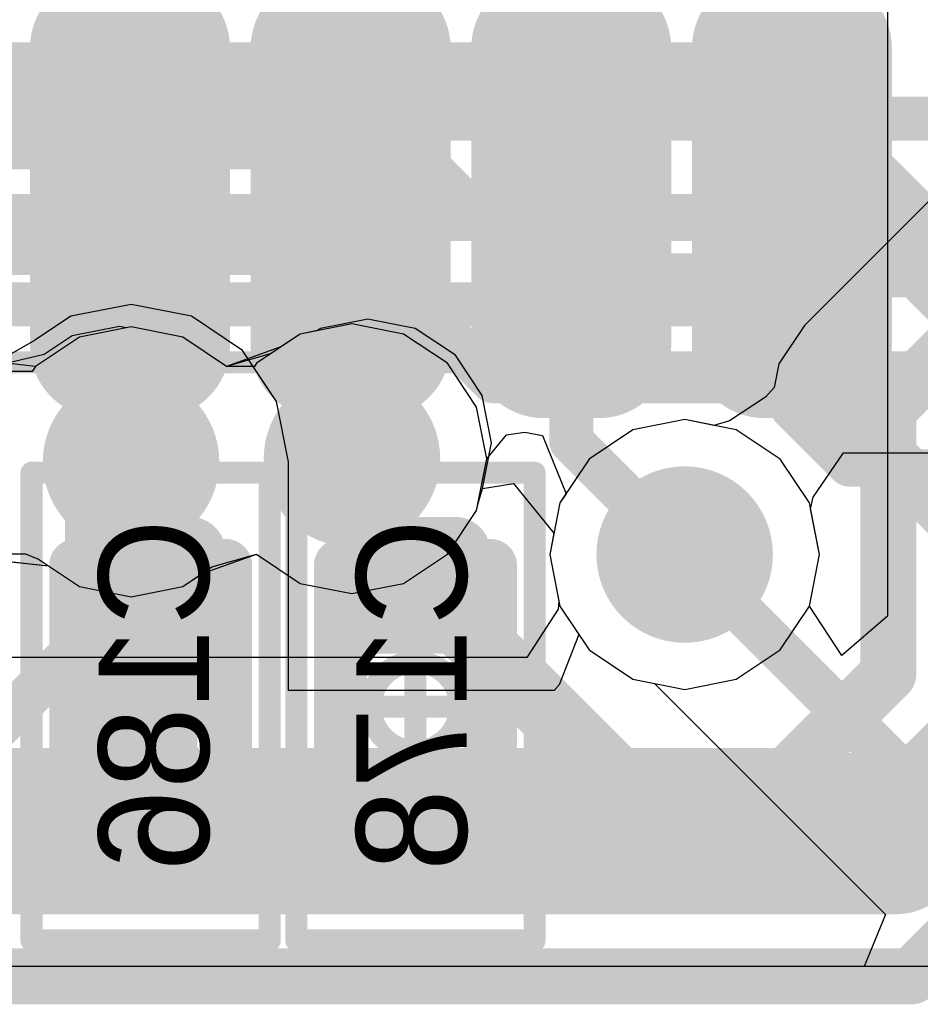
# Model space of a CAD drawing. Header units: millimetres. Extents: x -2 to 68, y -2 to 27.4.
# Tile 233 of 256: x 26.8 to 28.8, y 0.2 to 2.5. Entities that reach past the tile are written whole.
import ezdxf

# ---------------------------------------------------------------- set-up
doc = ezdxf.new("R2010")
doc.units = ezdxf.units.MM
for name, color, linetype in [('BottomLayer', 5, 'Continuous'), ('BottomPaste', 16, 'Continuous'), ('BottomSolder', 6, 'Continuous'), ('DrillGuide', 244, 'Continuous'), ('Mechanical10', 56, 'Continuous'), ('Mechanical17', 56, 'Continuous'), ('Mechanical6', 56, 'Continuous'), ('MidLayer1', 16, 'Continuous'), ('MidLayer2', 76, 'Continuous'), ('MidLayer3', 90, 'Continuous'), ('MidLayer4', 156, 'Continuous'), ('MidLayer5', 130, 'Continuous'), ('MidLayer6', 216, 'Continuous'), ('MidLayer7', 6, 'Continuous'), ('MidLayer8', 54, 'Continuous'), ('MultiLayer', 9, 'Continuous'), ('TopLayer', 1, 'Continuous'), ('ViaHoleLayer', 16, 'Continuous')]:
    doc.layers.add(name, color=color, linetype=linetype)

# ---------------------------------------------------------------- blocks, each defined once
blk = doc.blocks.new('QFN50P700X700X90_HS_49L_B_225')
at = {"layer": 'BottomLayer', "const_width": 0.0625}
for points in [[(-3.8188, -1.1875, 1), (-3.7563, -1.1875, 1)], [(-3.1438, -1.1875, 1), (-3.0813, -1.1875, 1)], [(-3.8188, -1.3125, 1), (-3.7563, -1.3125, 1)], [(-3.1438, -1.3125, 1), (-3.0813, -1.3125, 1)], [(-3.8188, -1.6875, 1), (-3.7563, -1.6875, 1)], [(-3.1438, -1.6875, 1), (-3.0813, -1.6875, 1)], [(-3.8188, -1.8125, 1), (-3.7563, -1.8125, 1)], [(-3.1438, -1.8125, 1), (-3.0813, -1.8125, 1)], [(-3.8188, -2.1875, 1), (-3.7563, -2.1875, 1)], [(-3.1438, -2.1875, 1), (-3.0813, -2.1875, 1)], [(-3.8188, -2.3125, 1), (-3.7563, -2.3125, 1)], [(-3.1438, -2.3125, 1), (-3.0813, -2.3125, 1)], [(-3.8188, -2.6875, 1), (-3.7563, -2.6875, 1)], [(-3.1438, -2.6875, 1), (-3.0813, -2.6875, 1)], [(-3.8188, -2.8125, 1), (-3.7563, -2.8125, 1)], [(-3.1438, -2.8125, 1), (-3.0813, -2.8125, 1)]]:
    blk.add_lwpolyline(points, format="xyb", close=True, dxfattribs=at)
at = {"layer": 'BottomLayer'}
for points in [[(-3.7875, -1.125), (-3.7875, -1.375), (-3.1125, -1.125), (-3.1125, -1.375)], [(-3.85, -1.1875), (-3.85, -1.3125), (-3.05, -1.1875), (-3.05, -1.3125)], [(-3.7875, -1.625), (-3.7875, -1.875), (-3.1125, -1.625), (-3.1125, -1.875)], [(-3.85, -1.6875), (-3.85, -1.8125), (-3.05, -1.6875), (-3.05, -1.8125)], [(-3.7875, -2.125), (-3.7875, -2.375), (-3.1125, -2.125), (-3.1125, -2.375)], [(-3.85, -2.1875), (-3.85, -2.3125), (-3.05, -2.1875), (-3.05, -2.3125)], [(-3.7875, -2.625), (-3.7875, -2.875), (-3.1125, -2.625), (-3.1125, -2.875)], [(-3.85, -2.6875), (-3.85, -2.8125), (-3.05, -2.6875), (-3.05, -2.8125)]]:
    blk.add_solid(points, dxfattribs=at)
at = {"layer": 'BottomPaste', "const_width": 0.0625}
for points in [[(-3.8188, -1.1875, 1), (-3.7563, -1.1875, 1)], [(-3.1438, -1.1875, 1), (-3.0813, -1.1875, 1)], [(-3.8188, -1.3125, 1), (-3.7563, -1.3125, 1)], [(-3.1438, -1.3125, 1), (-3.0813, -1.3125, 1)], [(-3.8188, -1.6875, 1), (-3.7563, -1.6875, 1)], [(-3.1438, -1.6875, 1), (-3.0813, -1.6875, 1)], [(-3.8188, -1.8125, 1), (-3.7563, -1.8125, 1)], [(-3.1438, -1.8125, 1), (-3.0813, -1.8125, 1)], [(-3.8188, -2.1875, 1), (-3.7563, -2.1875, 1)], [(-3.1438, -2.1875, 1), (-3.0813, -2.1875, 1)], [(-3.8188, -2.3125, 1), (-3.7563, -2.3125, 1)], [(-3.1438, -2.3125, 1), (-3.0813, -2.3125, 1)], [(-3.8188, -2.6875, 1), (-3.7563, -2.6875, 1)], [(-3.1438, -2.6875, 1), (-3.0813, -2.6875, 1)], [(-3.8188, -2.8125, 1), (-3.7563, -2.8125, 1)], [(-3.1438, -2.8125, 1), (-3.0813, -2.8125, 1)]]:
    blk.add_lwpolyline(points, format="xyb", close=True, dxfattribs=at)
at = {"layer": 'BottomPaste'}
for points in [[(-3.7875, -1.125), (-3.7875, -1.375), (-3.1125, -1.125), (-3.1125, -1.375)], [(-3.85, -1.1875), (-3.85, -1.3125), (-3.05, -1.1875), (-3.05, -1.3125)], [(-3.7875, -1.625), (-3.7875, -1.875), (-3.1125, -1.625), (-3.1125, -1.875)], [(-3.85, -1.6875), (-3.85, -1.8125), (-3.05, -1.6875), (-3.05, -1.8125)], [(-3.7875, -2.125), (-3.7875, -2.375), (-3.1125, -2.125), (-3.1125, -2.375)], [(-3.85, -2.1875), (-3.85, -2.3125), (-3.05, -2.1875), (-3.05, -2.3125)], [(-3.7875, -2.625), (-3.7875, -2.875), (-3.1125, -2.625), (-3.1125, -2.875)], [(-3.85, -2.6875), (-3.85, -2.8125), (-3.05, -2.6875), (-3.05, -2.8125)]]:
    blk.add_solid(points, dxfattribs=at)
at = {"layer": 'BottomSolder', "const_width": 0.1641}
for points in [[(-3.8696, -1.1875, 1), (-3.7055, -1.1875, 1)], [(-3.1946, -1.1875, 1), (-3.0305, -1.1875, 1)], [(-3.8696, -1.3125, 1), (-3.7055, -1.3125, 1)], [(-3.1946, -1.3125, 1), (-3.0305, -1.3125, 1)], [(-3.8696, -1.6875, 1), (-3.7055, -1.6875, 1)], [(-3.1946, -1.6875, 1), (-3.0305, -1.6875, 1)], [(-3.8696, -1.8125, 1), (-3.7055, -1.8125, 1)], [(-3.1946, -1.8125, 1), (-3.0305, -1.8125, 1)], [(-3.8696, -2.1875, 1), (-3.7055, -2.1875, 1)], [(-3.1946, -2.1875, 1), (-3.0305, -2.1875, 1)], [(-3.8696, -2.3125, 1), (-3.7055, -2.3125, 1)], [(-3.1946, -2.3125, 1), (-3.0305, -2.3125, 1)], [(-3.8696, -2.6875, 1), (-3.7055, -2.6875, 1)], [(-3.1946, -2.6875, 1), (-3.0305, -2.6875, 1)], [(-3.8696, -2.8125, 1), (-3.7055, -2.8125, 1)], [(-3.1946, -2.8125, 1), (-3.0305, -2.8125, 1)]]:
    blk.add_lwpolyline(points, format="xyb", close=True, dxfattribs=at)
at = {"layer": 'BottomSolder'}
for points in [[(-3.7875, -1.0234), (-3.7875, -1.4766), (-3.1125, -1.0234), (-3.1125, -1.4766)], [(-3.9516, -1.1875), (-3.9516, -1.3125), (-2.9484, -1.1875), (-2.9484, -1.3125)], [(-3.7875, -1.5234), (-3.7875, -1.9766), (-3.1125, -1.5234), (-3.1125, -1.9766)], [(-3.9516, -1.6875), (-3.9516, -1.8125), (-2.9484, -1.6875), (-2.9484, -1.8125)], [(-3.7875, -2.0234), (-3.7875, -2.4766), (-3.1125, -2.0234), (-3.1125, -2.4766)], [(-3.9516, -2.1875), (-3.9516, -2.3125), (-2.9484, -2.1875), (-2.9484, -2.3125)], [(-3.7875, -2.5234), (-3.7875, -2.9766), (-3.1125, -2.5234), (-3.1125, -2.9766)], [(-3.9516, -2.6875), (-3.9516, -2.8125), (-2.9484, -2.6875), (-2.9484, -2.8125)]]:
    blk.add_solid(points, dxfattribs=at)
at = {"layer": 'Mechanical10', "const_width": 0.1}
for points in [[(-3.5, 3.08), (-3.5, -3.08)], [(-3.5, -3.08), (-3.08, -3.5)]]:
    blk.add_lwpolyline(points, dxfattribs=at)
at = {"layer": 'Mechanical10', "const_width": 0.05}
blk.add_lwpolyline([(-3.525, -3.08, 1), (-3.475, -3.08, 1)], format="xyb", close=True, dxfattribs=at)
blk.add_lwpolyline([(-3.525, -3.08, 1), (-3.475, -3.08, 1)], format="xyb", close=True, dxfattribs=at)
at = {"layer": 'Mechanical6', "const_width": 0.05}
blk.add_lwpolyline([(-3.825, 3.825), (-3.825, -3.825)], dxfattribs=at)
blk = doc.blocks.new('CAP_0201_B_311')
at = {"layer": 'BottomLayer', "const_width": 0.0806}
for points in [[(-0.3897, 0.0894, 1), (-0.3091, 0.0894, 1)], [(-0.2409, 0.0894, 1), (-0.1603, 0.0894, 1)], [(0.1603, 0.0894, 1), (0.2409, 0.0894, 1)], [(0.3091, 0.0894, 1), (0.3897, 0.0894, 1)], [(-0.3897, -0.0894, 1), (-0.3091, -0.0894, 1)], [(-0.2409, -0.0894, 1), (-0.1603, -0.0894, 1)], [(0.1603, -0.0894, 1), (0.2409, -0.0894, 1)], [(0.3091, -0.0894, 1), (0.3897, -0.0894, 1)]]:
    blk.add_lwpolyline(points, format="xyb", close=True, dxfattribs=at)
at = {"layer": 'BottomLayer'}
for points in [[(-0.2006, 0.17), (-0.3494, 0.17), (-0.2006, -0.17), (-0.3494, -0.17)], [(0.2006, -0.17), (0.3494, -0.17), (0.2006, 0.17), (0.3494, 0.17)], [(-0.12, 0.0894), (-0.43, 0.0894), (-0.12, -0.0894), (-0.43, -0.0894)], [(0.12, -0.0894), (0.43, -0.0894), (0.12, 0.0894), (0.43, 0.0894)]]:
    blk.add_solid(points, dxfattribs=at)
at = {"layer": 'BottomPaste', "const_width": 0.0806}
for points in [[(-0.3897, 0.0894, 1), (-0.3091, 0.0894, 1)], [(-0.2409, 0.0894, 1), (-0.1603, 0.0894, 1)], [(0.1603, 0.0894, 1), (0.2409, 0.0894, 1)], [(0.3091, 0.0894, 1), (0.3897, 0.0894, 1)], [(-0.3897, -0.0894, 1), (-0.3091, -0.0894, 1)], [(-0.2409, -0.0894, 1), (-0.1603, -0.0894, 1)], [(0.1603, -0.0894, 1), (0.2409, -0.0894, 1)], [(0.3091, -0.0894, 1), (0.3897, -0.0894, 1)]]:
    blk.add_lwpolyline(points, format="xyb", close=True, dxfattribs=at)
at = {"layer": 'BottomPaste'}
for points in [[(-0.2006, 0.17), (-0.3494, 0.17), (-0.2006, -0.17), (-0.3494, -0.17)], [(0.2006, -0.17), (0.3494, -0.17), (0.2006, 0.17), (0.3494, 0.17)], [(-0.12, 0.0894), (-0.43, 0.0894), (-0.12, -0.0894), (-0.43, -0.0894)], [(0.12, -0.0894), (0.43, -0.0894), (0.12, 0.0894), (0.43, 0.0894)]]:
    blk.add_solid(points, dxfattribs=at)
at = {"layer": 'BottomSolder', "const_width": 0.0806}
for points in [[(-0.3897, 0.0894, 1), (-0.3091, 0.0894, 1)], [(-0.2409, 0.0894, 1), (-0.1603, 0.0894, 1)], [(0.1603, 0.0894, 1), (0.2409, 0.0894, 1)], [(0.3091, 0.0894, 1), (0.3897, 0.0894, 1)], [(-0.3897, -0.0894, 1), (-0.3091, -0.0894, 1)], [(-0.2409, -0.0894, 1), (-0.1603, -0.0894, 1)], [(0.1603, -0.0894, 1), (0.2409, -0.0894, 1)], [(0.3091, -0.0894, 1), (0.3897, -0.0894, 1)]]:
    blk.add_lwpolyline(points, format="xyb", close=True, dxfattribs=at)
at = {"layer": 'BottomSolder'}
for points in [[(-0.2006, 0.17), (-0.3494, 0.17), (-0.2006, -0.17), (-0.3494, -0.17)], [(0.2006, -0.17), (0.3494, -0.17), (0.2006, 0.17), (0.3494, 0.17)], [(-0.12, 0.0894), (-0.43, 0.0894), (-0.12, -0.0894), (-0.43, -0.0894)], [(0.12, -0.0894), (0.43, -0.0894), (0.12, 0.0894), (0.43, 0.0894)]]:
    blk.add_solid(points, dxfattribs=at)
at = {"layer": 'Mechanical10', "const_width": 0.12}
for points in [[(-0.32, 0.17), (0.32, 0.17)], [(-0.32, 0.17), (-0.32, -0.17)], [(0.32, 0.17), (0.32, -0.17)], [(-0.32, -0.17), (0.32, -0.17)]]:
    blk.add_lwpolyline(points, dxfattribs=at)
at = {"layer": 'Mechanical10', "const_width": 0.06}
for points in [[(-0.35, 0.17, 1), (-0.29, 0.17, 1)], [(-0.35, 0.17, 1), (-0.29, 0.17, 1)], [(0.29, 0.17, 1), (0.35, 0.17, 1)], [(0.29, 0.17, 1), (0.35, 0.17, 1)], [(-0.35, -0.17, 1), (-0.29, -0.17, 1)], [(-0.35, -0.17, 1), (-0.29, -0.17, 1)], [(0.29, -0.17, 1), (0.35, -0.17, 1)], [(0.29, -0.17, 1), (0.35, -0.17, 1)]]:
    blk.add_lwpolyline(points, format="xyb", close=True, dxfattribs=at)
at = {"layer": 'Mechanical6', "const_width": 0.05}
for points in [[(-0.53, 0.27), (0.53, 0.27)], [(-0.53, 0.27), (-0.53, -0.27)], [(0.53, 0.27), (0.53, -0.27)], [(0, 0.135), (0, -0.135)], [(-0.135, 0), (0.135, 0)], [(-0.53, -0.27), (0.53, -0.27)]]:
    blk.add_lwpolyline(points, dxfattribs=at)
at = {"layer": 'Mechanical6'}
for points, const_width in [([(-0.5425, 0.27, 1), (-0.5175, 0.27, 1)], 0.025), ([(-0.5425, 0.27, 1), (-0.5175, 0.27, 1)], 0.025), ([(0.5175, 0.27, 1), (0.5425, 0.27, 1)], 0.025), ([(0.5175, 0.27, 1), (0.5425, 0.27, 1)], 0.025), ([(-0.0125, 0.135, 1), (0.0125, 0.135, 1)], 0.025), ([(0.1013, 0, 1), (-0.1013, 0, 1)], 0.05), ([(-0.1475, 0, 1), (-0.1225, 0, 1)], 0.025), ([(-0.1138, 0, 1), (-0.0888, 0, 1)], 0.025), ([(0.0888, 0, 1), (0.1138, 0, 1)], 0.025), ([(0.1225, 0, 1), (0.1475, 0, 1)], 0.025), ([(-0.0125, -0.135, 1), (0.0125, -0.135, 1)], 0.025), ([(-0.5425, -0.27, 1), (-0.5175, -0.27, 1)], 0.025), ([(-0.5425, -0.27, 1), (-0.5175, -0.27, 1)], 0.025), ([(0.5175, -0.27, 1), (0.5425, -0.27, 1)], 0.025), ([(0.5175, -0.27, 1), (0.5425, -0.27, 1)], 0.025)]:
    blk.add_lwpolyline(points, format="xyb", close=True, dxfattribs=dict(at, const_width=const_width))
blk = doc.blocks.new('CAP_0201_B_319')
at = {"layer": 'BottomLayer', "const_width": 0.0806}
for points in [[(-0.3897, 0.0894, 1), (-0.3091, 0.0894, 1)], [(-0.2409, 0.0894, 1), (-0.1603, 0.0894, 1)], [(0.1603, 0.0894, 1), (0.2409, 0.0894, 1)], [(0.3091, 0.0894, 1), (0.3897, 0.0894, 1)], [(-0.3897, -0.0894, 1), (-0.3091, -0.0894, 1)], [(-0.2409, -0.0894, 1), (-0.1603, -0.0894, 1)], [(0.1603, -0.0894, 1), (0.2409, -0.0894, 1)], [(0.3091, -0.0894, 1), (0.3897, -0.0894, 1)]]:
    blk.add_lwpolyline(points, format="xyb", close=True, dxfattribs=at)
at = {"layer": 'BottomLayer'}
for points in [[(-0.2006, 0.17), (-0.3494, 0.17), (-0.2006, -0.17), (-0.3494, -0.17)], [(0.2006, -0.17), (0.3494, -0.17), (0.2006, 0.17), (0.3494, 0.17)], [(-0.12, 0.0894), (-0.43, 0.0894), (-0.12, -0.0894), (-0.43, -0.0894)], [(0.12, -0.0894), (0.43, -0.0894), (0.12, 0.0894), (0.43, 0.0894)]]:
    blk.add_solid(points, dxfattribs=at)
at = {"layer": 'BottomPaste', "const_width": 0.0806}
for points in [[(-0.3897, 0.0894, 1), (-0.3091, 0.0894, 1)], [(-0.2409, 0.0894, 1), (-0.1603, 0.0894, 1)], [(0.1603, 0.0894, 1), (0.2409, 0.0894, 1)], [(0.3091, 0.0894, 1), (0.3897, 0.0894, 1)], [(-0.3897, -0.0894, 1), (-0.3091, -0.0894, 1)], [(-0.2409, -0.0894, 1), (-0.1603, -0.0894, 1)], [(0.1603, -0.0894, 1), (0.2409, -0.0894, 1)], [(0.3091, -0.0894, 1), (0.3897, -0.0894, 1)]]:
    blk.add_lwpolyline(points, format="xyb", close=True, dxfattribs=at)
at = {"layer": 'BottomPaste'}
for points in [[(-0.2006, 0.17), (-0.3494, 0.17), (-0.2006, -0.17), (-0.3494, -0.17)], [(0.2006, -0.17), (0.3494, -0.17), (0.2006, 0.17), (0.3494, 0.17)], [(-0.12, 0.0894), (-0.43, 0.0894), (-0.12, -0.0894), (-0.43, -0.0894)], [(0.12, -0.0894), (0.43, -0.0894), (0.12, 0.0894), (0.43, 0.0894)]]:
    blk.add_solid(points, dxfattribs=at)
at = {"layer": 'BottomSolder', "const_width": 0.0806}
for points in [[(-0.3897, 0.0894, 1), (-0.3091, 0.0894, 1)], [(-0.2409, 0.0894, 1), (-0.1603, 0.0894, 1)], [(0.1603, 0.0894, 1), (0.2409, 0.0894, 1)], [(0.3091, 0.0894, 1), (0.3897, 0.0894, 1)], [(-0.3897, -0.0894, 1), (-0.3091, -0.0894, 1)], [(-0.2409, -0.0894, 1), (-0.1603, -0.0894, 1)], [(0.1603, -0.0894, 1), (0.2409, -0.0894, 1)], [(0.3091, -0.0894, 1), (0.3897, -0.0894, 1)]]:
    blk.add_lwpolyline(points, format="xyb", close=True, dxfattribs=at)
at = {"layer": 'BottomSolder'}
for points in [[(-0.2006, 0.17), (-0.3494, 0.17), (-0.2006, -0.17), (-0.3494, -0.17)], [(0.2006, -0.17), (0.3494, -0.17), (0.2006, 0.17), (0.3494, 0.17)], [(-0.12, 0.0894), (-0.43, 0.0894), (-0.12, -0.0894), (-0.43, -0.0894)], [(0.12, -0.0894), (0.43, -0.0894), (0.12, 0.0894), (0.43, 0.0894)]]:
    blk.add_solid(points, dxfattribs=at)
at = {"layer": 'Mechanical10', "const_width": 0.12}
for points in [[(-0.32, 0.17), (0.32, 0.17)], [(-0.32, 0.17), (-0.32, -0.17)], [(0.32, 0.17), (0.32, -0.17)], [(-0.32, -0.17), (0.32, -0.17)]]:
    blk.add_lwpolyline(points, dxfattribs=at)
at = {"layer": 'Mechanical10', "const_width": 0.06}
for points in [[(-0.35, 0.17, 1), (-0.29, 0.17, 1)], [(-0.35, 0.17, 1), (-0.29, 0.17, 1)], [(0.29, 0.17, 1), (0.35, 0.17, 1)], [(0.29, 0.17, 1), (0.35, 0.17, 1)], [(-0.35, -0.17, 1), (-0.29, -0.17, 1)], [(-0.35, -0.17, 1), (-0.29, -0.17, 1)], [(0.29, -0.17, 1), (0.35, -0.17, 1)], [(0.29, -0.17, 1), (0.35, -0.17, 1)]]:
    blk.add_lwpolyline(points, format="xyb", close=True, dxfattribs=at)
at = {"layer": 'Mechanical6', "const_width": 0.05}
for points in [[(-0.53, 0.27), (0.53, 0.27)], [(-0.53, 0.27), (-0.53, -0.27)], [(0.53, 0.27), (0.53, -0.27)], [(0, 0.135), (0, -0.135)], [(-0.135, 0), (0.135, 0)], [(-0.53, -0.27), (0.53, -0.27)]]:
    blk.add_lwpolyline(points, dxfattribs=at)
at = {"layer": 'Mechanical6'}
for points, const_width in [([(-0.5425, 0.27, 1), (-0.5175, 0.27, 1)], 0.025), ([(-0.5425, 0.27, 1), (-0.5175, 0.27, 1)], 0.025), ([(0.5175, 0.27, 1), (0.5425, 0.27, 1)], 0.025), ([(0.5175, 0.27, 1), (0.5425, 0.27, 1)], 0.025), ([(-0.0125, 0.135, 1), (0.0125, 0.135, 1)], 0.025), ([(0.1013, 0, 1), (-0.1013, 0, 1)], 0.05), ([(-0.1475, 0, 1), (-0.1225, 0, 1)], 0.025), ([(-0.1138, 0, 1), (-0.0888, 0, 1)], 0.025), ([(0.0888, 0, 1), (0.1138, 0, 1)], 0.025), ([(0.1225, 0, 1), (0.1475, 0, 1)], 0.025), ([(-0.0125, -0.135, 1), (0.0125, -0.135, 1)], 0.025), ([(-0.5425, -0.27, 1), (-0.5175, -0.27, 1)], 0.025), ([(-0.5425, -0.27, 1), (-0.5175, -0.27, 1)], 0.025), ([(0.5175, -0.27, 1), (0.5425, -0.27, 1)], 0.025), ([(0.5175, -0.27, 1), (0.5425, -0.27, 1)], 0.025)]:
    blk.add_lwpolyline(points, format="xyb", close=True, dxfattribs=dict(at, const_width=const_width))

msp = doc.modelspace()

# ---------------------------------------------------------------- linework, layer by layer
at = {"layer": 'BottomLayer'}
for points, const_width in [([(27.05, 2.05), (27.0512, 2.0488)], 0.15), ([(27.0512, 1.4506), (27.0512, 2.0488)], 0.15), ([(27.55, 2.05), (27.5515, 2.0485)], 0.15), ([(27.5515, 1.4579), (27.5515, 2.0485)], 0.15), ([(28.05, 1.4962), (28.05, 2.05)], 0.1), ([(28.55, 1.5733), (28.55, 2.05)], 0.1), ([(28.55, 1.5733), (28.6802, 1.4432)], 0.1), ([(28.05, 1.4962), (28.307, 1.2392)], 0.1), ([(27.553, 1.4564), (27.6008, 1.4086)], 0.15), ([(27.0524, 1.4494), (27.0746, 1.4271)], 0.1), ([(27.0746, 1.1919), (27.0746, 1.4271)], 0.1), ([(27.6008, 1.2657), (27.6008, 1.4086)], 0.15), ([(28.6802, 1.4432), (28.7737, 1.4432)], 0.1), ([(28.7737, 1.4432), (29.1388, 1.078)], 0.1), ([(27.6008, 1.2657), (27.6053, 1.2612)], 0.15), ([(27.6053, 1.2492), (27.6053, 1.2612)], 0.15), ([(27.6053, 1.2492), (27.6849, 1.1696)], 0.15), ([(27.0746, 1.1919), (27.0968, 1.1696)], 0.1), ([(27.6849, 1.1696), (27.6969, 1.1696)], 0.15), ([(27.6969, 1.1696), (27.7118, 1.1696)], 0.15), ([(27.7118, 1.1696), (28.1667, 0.7148)], 0.15), ([(26.5218, 0.6196), (27.0718, 1.1696)], 0.1), ([(28.1667, 0.7148), (31.6353, 0.7148)], 0.15)]:
    msp.add_lwpolyline(points, dxfattribs=dict(at, const_width=const_width))
for points, const_width in [([(27.0125, 2.05, 1), (27.0875, 2.05, 1)], 0.075), ([(27.0137, 2.0488, 1), (27.0887, 2.0488, 1)], 0.075), ([(27.0137, 2.0488, 1), (27.0887, 2.0488, 1)], 0.075), ([(27.5125, 2.05, 1), (27.5875, 2.05, 1)], 0.075), ([(27.514, 2.0485, 1), (27.589, 2.0485, 1)], 0.075), ([(27.514, 2.0485, 1), (27.589, 2.0485, 1)], 0.075), ([(28.025, 2.05, 1), (28.075, 2.05, 1)], 0.05), ([(28.525, 2.05, 1), (28.575, 2.05, 1)], 0.05), ([(27.453, 1.4564, 1), (27.653, 1.4564, 1)], 0.2), ([(26.9524, 1.4494, 1), (27.1524, 1.4494, 1)], 0.2), ([(28.525, 1.5733, 1), (28.575, 1.5733, 1)], 0.05), ([(28.525, 1.5733, 1), (28.575, 1.5733, 1)], 0.05), ([(28.025, 1.4962, 1), (28.075, 1.4962, 1)], 0.05), ([(28.025, 1.4962, 1), (28.075, 1.4962, 1)], 0.05), ([(27.0137, 1.4506, 1), (27.0887, 1.4506, 1)], 0.075), ([(27.514, 1.4579, 1), (27.589, 1.4579, 1)], 0.075), ([(27.5155, 1.4564, 1), (27.5905, 1.4564, 1)], 0.075), ([(27.0274, 1.4494, 1), (27.0774, 1.4494, 1)], 0.05), ([(27.0496, 1.4271, 1), (27.0996, 1.4271, 1)], 0.05), ([(27.0496, 1.4271, 1), (27.0996, 1.4271, 1)], 0.05), ([(27.5633, 1.4086, 1), (27.6383, 1.4086, 1)], 0.075), ([(27.5633, 1.4086, 1), (27.6383, 1.4086, 1)], 0.075), ([(28.6552, 1.4432, 1), (28.7052, 1.4432, 1)], 0.05), ([(28.6552, 1.4432, 1), (28.7052, 1.4432, 1)], 0.05), ([(28.7487, 1.4432, 1), (28.7987, 1.4432, 1)], 0.05), ([(28.7487, 1.4432, 1), (28.7987, 1.4432, 1)], 0.05), ([(28.207, 1.2392, 1), (28.407, 1.2392, 1)], 0.2), ([(27.5633, 1.2657, 1), (27.6383, 1.2657, 1)], 0.075), ([(27.5633, 1.2657, 1), (27.6383, 1.2657, 1)], 0.075), ([(27.5678, 1.2612, 1), (27.6428, 1.2612, 1)], 0.075), ([(27.5678, 1.2612, 1), (27.6428, 1.2612, 1)], 0.075), ([(27.5678, 1.2492, 1), (27.6428, 1.2492, 1)], 0.075), ([(27.5678, 1.2492, 1), (27.6428, 1.2492, 1)], 0.075), ([(28.282, 1.2392, 1), (28.332, 1.2392, 1)], 0.05), ([(27.0496, 1.1919, 1), (27.0996, 1.1919, 1)], 0.05), ([(27.0496, 1.1919, 1), (27.0996, 1.1919, 1)], 0.05), ([(27.6474, 1.1696, 1), (27.7224, 1.1696, 1)], 0.075), ([(27.6474, 1.1696, 1), (27.7224, 1.1696, 1)], 0.075), ([(27.6594, 1.1696, 1), (27.7344, 1.1696, 1)], 0.075), ([(27.6594, 1.1696, 1), (27.7344, 1.1696, 1)], 0.075), ([(27.6743, 1.1696, 1), (27.7494, 1.1696, 1)], 0.075), ([(27.6743, 1.1696, 1), (27.7494, 1.1696, 1)], 0.075), ([(27.0468, 1.1696, 1), (27.0968, 1.1696, 1)], 0.05), ([(27.0719, 1.1696, 1), (27.1218, 1.1696, 1)], 0.05), ([(28.1292, 0.7148, 1), (28.2042, 0.7148, 1)], 0.075), ([(28.1292, 0.7148, 1), (28.2042, 0.7148, 1)], 0.075), ([(27.0219, 0.6196, 1), (27.1718, 0.6196, 1)], 0.15), ([(27.6219, 0.6196, 1), (27.7718, 0.6196, 1)], 0.15)]:
    msp.add_lwpolyline(points, format="xyb", close=True, dxfattribs=dict(at, const_width=const_width))
at = {"layer": 'DrillGuide'}
for points, const_width in [([(27.0024, 1.4494, 1), (27.1024, 1.4494, 1)], 0.1), ([(27.503, 1.4564, 1), (27.603, 1.4564, 1)], 0.1), ([(28.257, 1.2392, 1), (28.357, 1.2392, 1)], 0.1), ([(27.0719, 0.6196, 1), (27.1218, 0.6196, 1)], 0.05), ([(27.6719, 0.6196, 1), (27.7218, 0.6196, 1)], 0.05)]:
    msp.add_lwpolyline(points, format="xyb", close=True, dxfattribs=dict(at, const_width=const_width))
at = {"layer": 'MidLayer1'}
for p, q in [((27.0524, 1.7552), (26.9353, 1.732)), ((27.1694, 1.732), (27.0524, 1.7552)), ((27.553, 1.7623), (27.4359, 1.739)), ((27.67, 1.739), (27.553, 1.7623)), ((26.9353, 1.732), (26.8361, 1.6656)), ((27.2687, 1.6656), (27.1694, 1.732)), ((27.4359, 1.739), (27.392, 1.7097)), ((27.7693, 1.6727), (27.67, 1.739)), ((27.392, 1.7097), (27.2687, 1.6656)), ((26.8361, 1.6656), (26.6938, 1.6812)), ((27.8356, 1.5735), (27.7693, 1.6727)), ((27.8589, 1.4564), (27.8356, 1.5735)), ((28.307, 1.5451), (28.1899, 1.5218)), ((28.424, 1.5218), (28.307, 1.5451)), ((28.1899, 1.5218), (28.0907, 1.4555)), ((28.5233, 1.4555), (28.424, 1.5218)), ((27.8356, 1.3394), (27.8589, 1.4564)), ((28.0907, 1.4555), (28.0244, 1.3563)), ((28.5896, 1.3563), (28.5233, 1.4555)), ((27.7693, 1.2401), (27.8356, 1.3394)), ((28.0244, 1.3563), (28.0011, 1.2392)), ((28.6129, 1.2392), (28.5896, 1.3563)), ((26.723, 1.2291), (26.8654, 1.2135)), ((27.2134, 1.1961), (27.3367, 1.2401)), ((27.3367, 1.2401), (27.4359, 1.1738)), ((27.67, 1.1738), (27.7693, 1.2401)), ((28.0011, 1.2392), (28.0244, 1.1222)), ((28.5896, 1.1222), (28.6129, 1.2392)), ((26.8654, 1.2135), (26.9353, 1.1668)), ((27.1694, 1.1668), (27.2134, 1.1961)), ((26.9353, 1.1668), (27.0524, 1.1435)), ((27.0524, 1.1435), (27.1694, 1.1668)), ((27.4359, 1.1738), (27.553, 1.1506)), ((27.553, 1.1506), (27.67, 1.1738)), ((28.0244, 1.1222), (28.0907, 1.023)), ((28.5233, 1.023), (28.5896, 1.1222)), ((28.0907, 1.023), (28.1899, 0.9567)), ((28.424, 0.9567), (28.5233, 1.023)), ((28.1899, 0.9567), (28.307, 0.9334)), ((28.307, 0.9334), (28.424, 0.9567)), ((35.2914, 0.3059), (23.2523, 0.3059))]:
    msp.add_line(p, q, dxfattribs=at)
at = {"layer": 'MidLayer1', "const_width": 0.2}
for points in [[(27.453, 1.4564, 1), (27.653, 1.4564, 1)], [(26.9524, 1.4494, 1), (27.1524, 1.4494, 1)], [(28.207, 1.2392, 1), (28.407, 1.2392, 1)]]:
    msp.add_lwpolyline(points, format="xyb", close=True, dxfattribs=at)
at = {"layer": 'MidLayer2'}
for p, q in [((28.5982, 1.369), (28.6666, 1.4697)), ((28.6666, 1.4697), (29.6304, 1.4697)), ((27.8382, 1.3524), (27.8488, 1.3889)), ((27.8488, 1.3889), (27.9188, 1.3999)), ((27.9188, 1.3999), (28.0107, 1.2874)), ((28.5923, 1.3427), (28.5982, 1.369)), ((27.7693, 1.2401), (27.8356, 1.3394)), ((27.8356, 1.3394), (27.8382, 1.3524)), ((28.6129, 1.2392), (28.5923, 1.3427)), ((28.0107, 1.2874), (28.0011, 1.2392)), ((26.723, 1.2291), (26.8654, 1.2135)), ((27.2134, 1.1961), (27.3367, 1.2401)), ((27.3367, 1.2401), (27.4359, 1.1738)), ((27.67, 1.1738), (27.7693, 1.2401)), ((28.0011, 1.2392), (28.0244, 1.1222)), ((28.5896, 1.1222), (28.6129, 1.2392)), ((26.8654, 1.2135), (26.9353, 1.1668)), ((27.1694, 1.1668), (27.2134, 1.1961)), ((26.9353, 1.1668), (27.0524, 1.1435)), ((27.0524, 1.1435), (27.1694, 1.1668)), ((27.4359, 1.1738), (27.553, 1.1506)), ((27.553, 1.1506), (27.67, 1.1738)), ((28.0244, 1.1222), (28.0907, 1.023)), ((28.5233, 1.023), (28.5896, 1.1222)), ((28.0907, 1.023), (28.1899, 0.9567)), ((28.424, 0.9567), (28.5233, 1.023)), ((28.1899, 0.9567), (28.307, 0.9334)), ((28.307, 0.9334), (28.424, 0.9567)), ((35.2914, 0.3059), (23.2523, 0.3059))]:
    msp.add_line(p, q, dxfattribs=at)
at = {"layer": 'MidLayer2', "const_width": 0.1}
for points in [[(24.1187, 2.1624), (27.6814, 2.1624)], [(27.6814, 2.1624), (27.9717, 1.872)], [(24.2181, 1.9224), (27.582, 1.9224)], [(27.582, 1.9224), (27.8723, 1.6321)], [(27.9717, 1.872), (31.525, 1.872)], [(27.8723, 1.6321), (31.4256, 1.6321)]]:
    msp.add_lwpolyline(points, dxfattribs=at)
at = {"layer": 'MidLayer2'}
for points, const_width in [([(27.6564, 2.1624, 1), (27.7064, 2.1624, 1)], 0.05), ([(27.6564, 2.1624, 1), (27.7064, 2.1624, 1)], 0.05), ([(27.557, 1.9224, 1), (27.607, 1.9224, 1)], 0.05), ([(27.557, 1.9224, 1), (27.607, 1.9224, 1)], 0.05), ([(27.9467, 1.872, 1), (27.9967, 1.872, 1)], 0.05), ([(27.9467, 1.872, 1), (27.9967, 1.872, 1)], 0.05), ([(27.8473, 1.6321, 1), (27.8973, 1.6321, 1)], 0.05), ([(27.8473, 1.6321, 1), (27.8973, 1.6321, 1)], 0.05), ([(27.453, 1.4564, 1), (27.653, 1.4564, 1)], 0.2), ([(26.9524, 1.4494, 1), (27.1524, 1.4494, 1)], 0.2), ([(28.207, 1.2392, 1), (28.407, 1.2392, 1)], 0.2)]:
    msp.add_lwpolyline(points, format="xyb", close=True, dxfattribs=dict(at, const_width=const_width))
at = {"layer": 'MidLayer3'}
for p, q in [((27.0524, 1.7552), (26.9353, 1.732)), ((27.1694, 1.732), (27.0524, 1.7552)), ((27.553, 1.7623), (27.4359, 1.739)), ((27.67, 1.739), (27.553, 1.7623)), ((26.9353, 1.732), (26.8361, 1.6656)), ((27.2687, 1.6656), (27.1694, 1.732)), ((27.4359, 1.739), (27.3367, 1.6727)), ((27.7693, 1.6727), (27.67, 1.739)), ((26.8361, 1.6656), (26.6938, 1.6812)), ((27.332, 1.6656), (27.2687, 1.6656)), ((27.3367, 1.6727), (27.332, 1.6656)), ((27.8356, 1.5735), (27.7693, 1.6727)), ((27.8589, 1.4564), (27.8356, 1.5735)), ((28.307, 1.5451), (28.1899, 1.5218)), ((28.424, 1.5218), (28.307, 1.5451)), ((28.1899, 1.5218), (28.0907, 1.4555)), ((28.5233, 1.4555), (28.424, 1.5218)), ((27.8356, 1.3394), (27.8589, 1.4564)), ((28.0907, 1.4555), (28.0244, 1.3563)), ((28.5896, 1.3563), (28.5233, 1.4555)), ((27.7693, 1.2401), (27.8356, 1.3394)), ((28.0244, 1.3563), (28.0011, 1.2392)), ((28.6129, 1.2392), (28.5896, 1.3563)), ((26.723, 1.2291), (26.8654, 1.2135)), ((27.2134, 1.1961), (27.3367, 1.2401)), ((27.3367, 1.2401), (27.4359, 1.1738)), ((27.67, 1.1738), (27.7693, 1.2401)), ((28.0011, 1.2392), (28.0244, 1.1222)), ((28.5896, 1.1222), (28.6129, 1.2392)), ((26.8654, 1.2135), (26.9353, 1.1668)), ((27.1694, 1.1668), (27.2134, 1.1961)), ((26.9353, 1.1668), (27.0524, 1.1435)), ((27.0524, 1.1435), (27.1694, 1.1668)), ((27.4359, 1.1738), (27.553, 1.1506)), ((27.553, 1.1506), (27.67, 1.1738)), ((28.0244, 1.1222), (28.0907, 1.023)), ((28.5233, 1.023), (28.5896, 1.1222)), ((28.0907, 1.023), (28.1899, 0.9567)), ((28.424, 0.9567), (28.5233, 1.023)), ((28.1899, 0.9567), (28.307, 0.9334)), ((28.307, 0.9334), (28.424, 0.9567)), ((35.2914, 0.3059), (23.2523, 0.3059))]:
    msp.add_line(p, q, dxfattribs=at)
at = {"layer": 'MidLayer3', "const_width": 0.2}
for points in [[(27.453, 1.4564, 1), (27.653, 1.4564, 1)], [(26.9524, 1.4494, 1), (27.1524, 1.4494, 1)], [(28.207, 1.2392, 1), (28.407, 1.2392, 1)]]:
    msp.add_lwpolyline(points, format="xyb", close=True, dxfattribs=at)
at = {"layer": 'MidLayer4'}
for p, q in [((27.0524, 1.7552), (26.9353, 1.732)), ((27.1694, 1.732), (27.0524, 1.7552)), ((27.553, 1.7623), (27.4359, 1.739)), ((27.67, 1.739), (27.553, 1.7623)), ((26.9353, 1.732), (26.8361, 1.6656)), ((27.2687, 1.6656), (27.1694, 1.732)), ((27.4359, 1.739), (27.392, 1.7097)), ((27.7693, 1.6727), (27.67, 1.739)), ((27.392, 1.7097), (27.2687, 1.6656)), ((26.8361, 1.6656), (26.6938, 1.6812)), ((27.8356, 1.5735), (27.7693, 1.6727)), ((27.8589, 1.4564), (27.8356, 1.5735)), ((28.307, 1.5451), (28.1899, 1.5218)), ((28.424, 1.5218), (28.307, 1.5451)), ((28.1899, 1.5218), (28.0907, 1.4555)), ((28.5233, 1.4555), (28.424, 1.5218)), ((27.8356, 1.3394), (27.8589, 1.4564)), ((28.0907, 1.4555), (28.0244, 1.3563)), ((28.5896, 1.3563), (28.5233, 1.4555)), ((27.7693, 1.2401), (27.8356, 1.3394)), ((28.0244, 1.3563), (28.0011, 1.2392)), ((28.6129, 1.2392), (28.5896, 1.3563)), ((26.723, 1.2291), (26.8654, 1.2135)), ((27.2134, 1.1961), (27.3367, 1.2401)), ((27.3367, 1.2401), (27.4359, 1.1738)), ((27.67, 1.1738), (27.7693, 1.2401)), ((28.0011, 1.2392), (28.0244, 1.1222)), ((28.5896, 1.1222), (28.6129, 1.2392)), ((26.8654, 1.2135), (26.9353, 1.1668)), ((27.1694, 1.1668), (27.2134, 1.1961)), ((26.9353, 1.1668), (27.0524, 1.1435)), ((27.0524, 1.1435), (27.1694, 1.1668)), ((27.4359, 1.1738), (27.553, 1.1506)), ((27.553, 1.1506), (27.67, 1.1738)), ((28.0244, 1.1222), (28.0907, 1.023)), ((28.5233, 1.023), (28.5896, 1.1222)), ((28.0907, 1.023), (28.1899, 0.9567)), ((28.424, 0.9567), (28.5233, 1.023)), ((28.1899, 0.9567), (28.307, 0.9334)), ((28.307, 0.9334), (28.424, 0.9567)), ((35.2914, 0.3059), (24.0518, 0.3059))]:
    msp.add_line(p, q, dxfattribs=at)
for points, const_width in [([(27.453, 1.4564, 1), (27.653, 1.4564, 1)], 0.2), ([(26.9524, 1.4494, 1), (27.1524, 1.4494, 1)], 0.2), ([(28.207, 1.2392, 1), (28.407, 1.2392, 1)], 0.2), ([(27.0219, 0.6196, 1), (27.1718, 0.6196, 1)], 0.15), ([(27.6219, 0.6196, 1), (27.7718, 0.6196, 1)], 0.15)]:
    msp.add_lwpolyline(points, format="xyb", close=True, dxfattribs=dict(at, const_width=const_width))
at = {"layer": 'MidLayer5'}
for p, q in [((27.8589, 1.4564), (27.9034, 1.5107)), ((27.9034, 1.5107), (27.9448, 1.5169)), ((27.9448, 1.5169), (27.9851, 1.5089)), ((27.9851, 1.5089), (28.0381, 1.3768)), ((27.8356, 1.3394), (27.8589, 1.4564)), ((28.0381, 1.3768), (28.0244, 1.3563)), ((27.7693, 1.2401), (27.8356, 1.3394)), ((28.0244, 1.3563), (28.0011, 1.2392)), ((27.2134, 1.1961), (27.3367, 1.2401)), ((27.3367, 1.2401), (27.4359, 1.1738)), ((27.67, 1.1738), (27.7693, 1.2401)), ((28.0011, 1.2392), (28.0244, 1.1222)), ((26.7735, 1.2236), (26.8654, 1.2135)), ((26.8654, 1.2135), (26.9353, 1.1668)), ((27.1694, 1.1668), (27.2134, 1.1961)), ((26.9353, 1.1668), (27.0524, 1.1435)), ((27.0524, 1.1435), (27.1694, 1.1668)), ((27.4359, 1.1738), (27.553, 1.1506)), ((27.553, 1.1506), (27.67, 1.1738)), ((28.0244, 1.1222), (28.0907, 1.023)), ((28.0907, 1.023), (28.1899, 0.9567)), ((28.1899, 0.9567), (28.2388, 0.9469)), ((28.2388, 0.9469), (28.7625, 0.4232)), ((28.7625, 0.4232), (28.7139, 0.3059)), ((28.7139, 0.3059), (23.2523, 0.3059))]:
    msp.add_line(p, q, dxfattribs=at)
at = {"layer": 'MidLayer5', "const_width": 0.1}
for points in [[(24.9615, 2.2271), (29.5735, 2.2271)], [(25.0238, 2.0064), (28.6936, 2.0064)], [(28.6936, 2.0064), (29.3227, 1.3773)], [(26.3714, 1.8064), (28.4104, 1.8064)], [(28.4104, 1.8064), (29.1227, 1.0942)], [(28.307, 1.2392), (29.2462, 0.3)]]:
    msp.add_lwpolyline(points, dxfattribs=at)
at = {"layer": 'MidLayer5'}
for points, const_width in [([(28.6686, 2.0064, 1), (28.7186, 2.0064, 1)], 0.05), ([(28.6686, 2.0064, 1), (28.7186, 2.0064, 1)], 0.05), ([(28.3854, 1.8064, 1), (28.4354, 1.8064, 1)], 0.05), ([(28.3854, 1.8064, 1), (28.4354, 1.8064, 1)], 0.05), ([(27.453, 1.4564, 1), (27.653, 1.4564, 1)], 0.2), ([(26.9524, 1.4494, 1), (27.1524, 1.4494, 1)], 0.2), ([(28.207, 1.2392, 1), (28.407, 1.2392, 1)], 0.2), ([(28.282, 1.2392, 1), (28.332, 1.2392, 1)], 0.05)]:
    msp.add_lwpolyline(points, format="xyb", close=True, dxfattribs=dict(at, const_width=const_width))
at = {"layer": 'MidLayer6'}
for points, const_width in [([(25.4797, 2.3), (28.4785, 2.3)], 0.2), ([(28.4785, 2.3), (29.0785, 1.7)], 0.2), ([(25.6044, 1.8064), (28.4436, 1.8064)], 0.1), ([(28.4436, 1.8064), (28.822, 1.428)], 0.1), ([(25.8192, 1.6064), (26.9256, 0.5)], 0.1), ([(28.822, 1.428), (31.022, 1.428)], 0.1), ([(26.9256, 0.5), (34.675, 0.5)], 0.1)]:
    msp.add_lwpolyline(points, dxfattribs=dict(at, const_width=const_width))
for points, const_width in [([(28.4285, 2.3, 1), (28.5285, 2.3, 1)], 0.1), ([(28.4285, 2.3, 1), (28.5285, 2.3, 1)], 0.1), ([(28.4186, 1.8064, 1), (28.4686, 1.8064, 1)], 0.05), ([(28.4186, 1.8064, 1), (28.4686, 1.8064, 1)], 0.05), ([(27.453, 1.4564, 1), (27.653, 1.4564, 1)], 0.2), ([(26.9524, 1.4494, 1), (27.1524, 1.4494, 1)], 0.2), ([(28.797, 1.428, 1), (28.847, 1.428, 1)], 0.05), ([(28.797, 1.428, 1), (28.847, 1.428, 1)], 0.05), ([(28.207, 1.2392, 1), (28.407, 1.2392, 1)], 0.2), ([(26.9006, 0.5, 1), (26.9506, 0.5, 1)], 0.05), ([(26.9006, 0.5, 1), (26.9506, 0.5, 1)], 0.05)]:
    msp.add_lwpolyline(points, format="xyb", close=True, dxfattribs=dict(at, const_width=const_width))
at = {"layer": 'MidLayer7'}
for p, q in [((28.7667, 3.4928), (28.7667, 1.0997)), ((27.0524, 1.8062), (26.9158, 1.7791)), ((27.189, 1.7791), (27.0524, 1.8062)), ((26.9158, 1.7791), (26.8339, 1.7243)), ((27.3047, 1.7017), (27.189, 1.7791)), ((26.8339, 1.7243), (26.723, 1.6617)), ((27.3821, 1.5859), (27.3047, 1.7017)), ((27.4093, 1.4494), (27.3821, 1.5859)), ((28.307, 1.5451), (28.1899, 1.5218)), ((28.424, 1.5218), (28.307, 1.5451)), ((28.1899, 1.5218), (28.0907, 1.4555)), ((28.5233, 1.4555), (28.424, 1.5218)), ((28.0907, 1.4555), (28.0244, 1.3563)), ((28.5896, 1.3563), (28.5233, 1.4555)), ((27.4093, 0.9309), (27.4093, 1.4494)), ((28.0244, 1.3563), (28.0011, 1.2392)), ((28.6129, 1.2392), (28.5896, 1.3563)), ((28.0011, 1.2392), (28.0244, 1.1222)), ((28.5896, 1.1222), (28.6129, 1.2392)), ((28.0244, 1.1222), (28.0674, 1.0579)), ((28.6634, 1.0106), (28.5896, 1.1222)), ((28.7667, 1.0997), (28.6634, 1.0106)), ((28.0674, 1.0579), (28.0226, 0.9441)), ((28.0226, 0.9441), (28.0111, 0.9309)), ((28.0111, 0.9309), (27.4093, 0.9309))]:
    msp.add_line(p, q, dxfattribs=at)
for points, const_width in [([(27.453, 1.4564, 1), (27.653, 1.4564, 1)], 0.2), ([(26.9524, 1.4494, 1), (27.1524, 1.4494, 1)], 0.2), ([(26.9774, 1.4494, 1), (27.1274, 1.4494, 1)], 0.15), ([(28.207, 1.2392, 1), (28.407, 1.2392, 1)], 0.2), ([(26.9774, 0.5754, 1), (27.1274, 0.5754, 1)], 0.15), ([(26.9774, 0.5754, 1), (27.1274, 0.5754, 1)], 0.15), ([(26.9788, 0.574, 1), (27.1288, 0.574, 1)], 0.15), ([(26.9788, 0.574, 1), (27.1288, 0.574, 1)], 0.15), ([(26.9788, 0.574, 1), (27.1288, 0.574, 1)], 0.15), ([(28.7112, 0.574, 1), (28.8612, 0.574, 1)], 0.15), ([(28.7112, 0.574, 1), (28.8612, 0.574, 1)], 0.15)]:
    msp.add_lwpolyline(points, format="xyb", close=True, dxfattribs=dict(at, const_width=const_width))
at = {"layer": 'MidLayer7', "const_width": 0.3}
for points in [[(27.0524, 0.5754), (27.0524, 1.4494)], [(28.7862, 0.574), (29.1235, 0.9114)], [(25.3193, 0.574), (27.0538, 0.574)], [(27.0524, 0.5754), (27.0538, 0.574)], [(27.0538, 0.574), (28.7862, 0.574)]]:
    msp.add_lwpolyline(points, dxfattribs=at)
at = {"layer": 'MidLayer8'}
for p, q in [((27.0524, 1.7552), (26.9353, 1.732)), ((27.1694, 1.732), (27.0524, 1.7552)), ((27.553, 1.7623), (27.4359, 1.739)), ((27.67, 1.739), (27.553, 1.7623)), ((26.9353, 1.732), (26.8361, 1.6656)), ((27.2687, 1.6656), (27.1694, 1.732)), ((27.4359, 1.739), (27.3696, 1.6947)), ((27.7693, 1.6727), (27.67, 1.739)), ((27.3696, 1.6947), (27.2687, 1.6656)), ((26.8282, 1.6539), (26.7459, 1.6539)), ((26.8361, 1.6656), (26.8282, 1.6539)), ((27.8356, 1.5735), (27.7693, 1.6727)), ((27.8589, 1.4564), (27.8356, 1.5735)), ((28.307, 1.5451), (28.1899, 1.5218)), ((28.424, 1.5218), (28.307, 1.5451)), ((28.1899, 1.5218), (28.0907, 1.4555)), ((28.5233, 1.4555), (28.424, 1.5218)), ((27.8356, 1.3394), (27.8589, 1.4564)), ((28.0907, 1.4555), (28.0244, 1.3563)), ((28.5896, 1.3563), (28.5233, 1.4555)), ((27.7693, 1.2401), (27.8356, 1.3394)), ((28.0244, 1.3563), (28.0011, 1.2392)), ((28.6129, 1.2392), (28.5896, 1.3563)), ((26.7309, 1.2409), (26.8132, 1.2409)), ((26.8132, 1.2409), (26.8429, 1.2285)), ((26.8429, 1.2285), (26.9353, 1.1668)), ((27.2358, 1.2111), (27.3367, 1.2401)), ((27.3367, 1.2401), (27.4359, 1.1738)), ((27.67, 1.1738), (27.7693, 1.2401)), ((28.0011, 1.2392), (28.0244, 1.1222)), ((28.5896, 1.1222), (28.6129, 1.2392)), ((27.1694, 1.1668), (27.2358, 1.2111)), ((26.9353, 1.1668), (27.0524, 1.1435)), ((27.0524, 1.1435), (27.1694, 1.1668)), ((27.4359, 1.1738), (27.553, 1.1506)), ((27.553, 1.1506), (27.67, 1.1738)), ((28.0244, 1.1222), (28.0907, 1.023)), ((28.5233, 1.023), (28.5896, 1.1222)), ((28.0907, 1.023), (28.1899, 0.9567)), ((28.424, 0.9567), (28.5233, 1.023)), ((28.1899, 0.9567), (28.307, 0.9334)), ((28.307, 0.9334), (28.424, 0.9567)), ((35.34, 0.3059), (25.0736, 0.3059))]:
    msp.add_line(p, q, dxfattribs=at)
at = {"layer": 'MidLayer8', "const_width": 0.2}
for points in [[(27.453, 1.4564, 1), (27.653, 1.4564, 1)], [(26.9524, 1.4494, 1), (27.1524, 1.4494, 1)], [(28.207, 1.2392, 1), (28.407, 1.2392, 1)]]:
    msp.add_lwpolyline(points, format="xyb", close=True, dxfattribs=at)
at = {"layer": 'MultiLayer'}
for points, const_width in [([(27.453, 1.4564, 1), (27.653, 1.4564, 1)], 0.2), ([(26.9524, 1.4494, 1), (27.1524, 1.4494, 1)], 0.2), ([(28.207, 1.2392, 1), (28.407, 1.2392, 1)], 0.2), ([(27.0219, 0.6196, 1), (27.1718, 0.6196, 1)], 0.15), ([(27.6219, 0.6196, 1), (27.7718, 0.6196, 1)], 0.15)]:
    msp.add_lwpolyline(points, format="xyb", close=True, dxfattribs=dict(at, const_width=const_width))
at = {"layer": 'TopLayer'}
for p, q in [((29.15, 2.33), (28.5786, 1.7585)), ((27.589, 1.7728), (27.4817, 1.7515)), ((27.6963, 1.7515), (27.589, 1.7728)), ((27.0262, 1.7559), (26.9189, 1.7346)), ((27.0411, 1.753), (27.0262, 1.7559)), ((27.0524, 1.7552), (27.0411, 1.753)), ((27.1694, 1.732), (27.0524, 1.7552)), ((27.4746, 1.7467), (27.4359, 1.739)), ((27.4817, 1.7515), (27.4746, 1.7467)), ((27.7873, 1.6907), (27.6963, 1.7515)), ((28.5786, 1.7585), (28.5203, 1.6713)), ((26.9189, 1.7346), (26.8554, 1.6922)), ((27.2687, 1.6656), (27.1694, 1.732)), ((27.4359, 1.739), (27.3367, 1.6727)), ((26.8554, 1.6922), (26.723, 1.6617)), ((27.848, 1.5997), (27.7873, 1.6907)), ((27.332, 1.6656), (27.2687, 1.6656)), ((27.3367, 1.6727), (27.332, 1.6656)), ((28.5203, 1.6713), (28.5096, 1.6174)), ((28.5096, 1.6174), (28.4903, 1.5959)), ((27.8694, 1.4924), (27.848, 1.5997)), ((28.4903, 1.5959), (28.4083, 1.5422)), ((28.307, 1.5451), (28.1899, 1.5218)), ((28.3729, 1.532), (28.307, 1.5451)), ((28.4083, 1.5422), (28.3729, 1.532)), ((28.1899, 1.5218), (28.0907, 1.4555)), ((27.848, 1.3851), (27.8694, 1.4924)), ((28.0907, 1.4555), (28.0244, 1.3563)), ((27.8433, 1.378), (27.848, 1.3851)), ((27.8356, 1.3394), (27.8433, 1.378)), ((27.7693, 1.2401), (27.8356, 1.3394)), ((28.0244, 1.3563), (28.0011, 1.2392)), ((26.723, 1.2291), (26.8654, 1.2135)), ((27.2134, 1.1961), (27.3367, 1.2401)), ((27.3367, 1.2401), (27.4359, 1.1738)), ((27.67, 1.1738), (27.7693, 1.2401)), ((28.0011, 1.2392), (28.0222, 1.1332)), ((26.8654, 1.2135), (26.9353, 1.1668)), ((27.1694, 1.1668), (27.2134, 1.1961)), ((26.9353, 1.1668), (27.0524, 1.1435)), ((27.0524, 1.1435), (27.1694, 1.1668)), ((27.4359, 1.1738), (27.553, 1.1506)), ((27.553, 1.1506), (27.67, 1.1738)), ((28.0222, 1.1332), (28.02, 1.1154)), ((28.02, 1.1154), (27.9492, 1.0062)), ((27.9492, 1.0062), (25.2554, 1.0062))]:
    msp.add_line(p, q, dxfattribs=at)
for points, const_width in [([(28.7685, 1.5685), (29.34, 2.14)], 0.127), ([(28.7685, 0.9685), (28.7685, 1.5685)], 0.127), ([(27.553, 1.4564), (27.589, 1.4924)], 0.15), ([(27.0262, 1.4756), (27.0524, 1.4494)], 0.15), ([(28.5375, 0.7375), (28.7685, 0.9685)], 0.127), ([(28.7105, 0.5105), (28.9955, 0.7955)], 0.127), ([(25.1441, 0.7375), (28.5375, 0.7375)], 0.127), ([(28.8216, 0.2835), (29.2225, 0.6844)], 0.127), ([(24.9895, 0.5105), (28.7105, 0.5105)], 0.127), ([(24.8, 0.2835), (28.8216, 0.2835)], 0.127)]:
    msp.add_lwpolyline(points, dxfattribs=dict(at, const_width=const_width))
for points, const_width in [([(27.453, 1.4564, 1), (27.653, 1.4564, 1)], 0.2), ([(26.9524, 1.4494, 1), (27.1524, 1.4494, 1)], 0.2), ([(28.7368, 1.5685, 1), (28.8003, 1.5685, 1)], 0.0635), ([(28.7368, 1.5685, 1), (28.8003, 1.5685, 1)], 0.0635), ([(27.5515, 1.4924, 1), (27.6265, 1.4924, 1)], 0.075), ([(26.9887, 1.4756, 1), (27.0637, 1.4756, 1)], 0.075), ([(27.0149, 1.4494, 1), (27.0899, 1.4494, 1)], 0.075), ([(27.5155, 1.4564, 1), (27.5905, 1.4564, 1)], 0.075), ([(28.207, 1.2392, 1), (28.407, 1.2392, 1)], 0.2), ([(28.7368, 0.9685, 1), (28.8003, 0.9685, 1)], 0.0635), ([(28.7368, 0.9685, 1), (28.8003, 0.9685, 1)], 0.0635), ([(28.5057, 0.7375, 1), (28.5692, 0.7375, 1)], 0.0635), ([(28.5057, 0.7375, 1), (28.5692, 0.7375, 1)], 0.0635), ([(28.6787, 0.5105, 1), (28.7422, 0.5105, 1)], 0.0635), ([(28.6787, 0.5105, 1), (28.7422, 0.5105, 1)], 0.0635), ([(28.7899, 0.2835, 1), (28.8534, 0.2835, 1)], 0.0635), ([(28.7899, 0.2835, 1), (28.8534, 0.2835, 1)], 0.0635)]:
    msp.add_lwpolyline(points, format="xyb", close=True, dxfattribs=dict(at, const_width=const_width))
at = {"layer": 'ViaHoleLayer'}
for points, const_width in [([(27.0024, 1.4494, 1), (27.1024, 1.4494, 1)], 0.1), ([(27.503, 1.4564, 1), (27.603, 1.4564, 1)], 0.1), ([(28.257, 1.2392, 1), (28.357, 1.2392, 1)], 0.1), ([(27.0719, 0.6196, 1), (27.1218, 0.6196, 1)], 0.05), ([(27.6719, 0.6196, 1), (27.7218, 0.6196, 1)], 0.05)]:
    msp.add_lwpolyline(points, format="xyb", close=True, dxfattribs=dict(at, const_width=const_width))

# ---------------------------------------------------------------- block references
at = {"rotation": 90}
for name, p in [('QFN50P700X700X90_HS_49L_B_225', (25.8, 5.5)), ('CAP_0201_B_311', (27.0968, 0.8946)), ('CAP_0201_B_319', (27.6969, 0.8946))]:
    msp.add_blockref(name, p, dxfattribs=at)

# ---------------------------------------------------------------- texts
at = {"layer": 'Mechanical17', "text_generation_flag": 2}
for s, p in [('C186', (27.2288, 1.3208)), ('C178', (27.813, 1.3208))]:
    msp.add_text(s, height=0.25, rotation=90, dxfattribs=at).set_placement(p)

doc.saveas('drawing.dxf')
